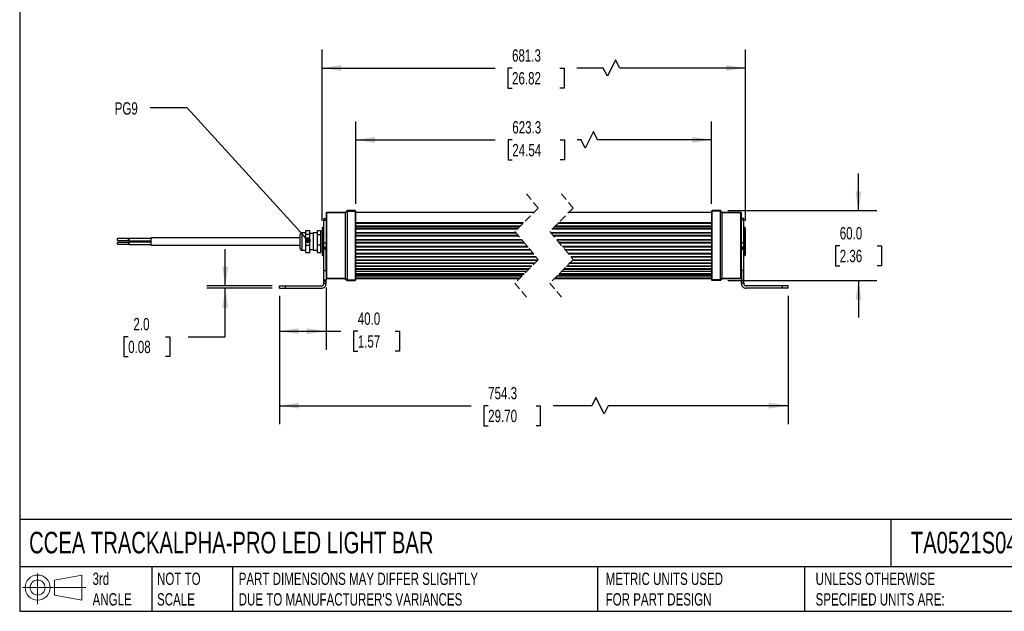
# Model space of a CAD drawing. Header units: millimetres. Extents: x 32 to 1365, y 32 to 1048.
# Tile 1 of 3: x 32 to 876, y 32 to 540. Entities that reach past the tile are written whole.
import ezdxf

# ---------------------------------------------------------------- set-up
doc = ezdxf.new("R2010")
doc.units = ezdxf.units.MM
doc.header["$LTSCALE"] = 5
doc.linetypes.add('SLD-Dashed', pattern=[1.905, 1.27, -0.635])
doc.linetypes.add('SLD-Solid', pattern=[0])
doc.layers.add('DIMENSIONS', color=140, linetype='SLD-Solid', lineweight=25)
doc.layers.add('TEXT', color=140, linetype='SLD-Solid', lineweight=25)
doc.layers.add('SLD-DEFPOINTS', color=7, linetype='Continuous')
doc.styles.add('SLDTEXTSTYLE0', font='TXT', dxfattribs={"width": 0.7})
doc.dimstyles.new('SLDDIMSTYLE0', dxfattribs={"dimtxt": 10.790039, "dimasz": 16.51, "dimexe": 0, "dimexo": 0.0625, "dimgap": 2.69751, "dimtad": 0, "dimtih": 1, "dimtoh": 1, "dimdec": 1, "dimrnd": 1e-09, "dimzin": 4, "dimdsep": 46, "dimtxsty": 'SLDTEXTSTYLE0', "dimsah": 1, "dimcen": 0.09, "dimadec": 0, "dimazin": 1, "dimtfac": 1, "dimtdec": 1, "dimtofl": 0, "dimtmove": 0, "dimatfit": 3, "dimfxl": 0, "dimfrac": 2, "dimtolj": 1, "dimtzin": 12, "dimarcsym": 0})
doc.dimstyles.new('SLDDIMSTYLE1', dxfattribs={"dimtxt": 10.790039, "dimasz": 16.51, "dimexe": 0, "dimexo": 0.0625, "dimgap": 2.69751, "dimtad": 0, "dimtih": 1, "dimtoh": 1, "dimdec": 1, "dimrnd": 1e-09, "dimzin": 12, "dimdsep": 46, "dimtxsty": 'SLDTEXTSTYLE0', "dimsah": 1, "dimcen": 0.09, "dimadec": 0, "dimazin": 3, "dimtfac": 1, "dimtdec": 1, "dimtofl": 0, "dimtmove": 0, "dimatfit": 3, "dimfxl": 0, "dimfrac": 2, "dimtolj": 1, "dimtzin": 12, "dimarcsym": 0})
doc.dimstyles.new('SLDDIMSTYLE2', dxfattribs={"dimtxt": 10.790039, "dimasz": 16.51, "dimexe": 0, "dimexo": 0.0625, "dimgap": 2.69751, "dimtad": 0, "dimtih": 1, "dimtoh": 1, "dimdec": 1, "dimrnd": 1e-09, "dimzin": 4, "dimdsep": 46, "dimtxsty": 'SLDTEXTSTYLE0', "dimsah": 1, "dimcen": 0.09, "dimadec": 0, "dimazin": 1, "dimtfac": 1, "dimtdec": 1, "dimtmove": 0, "dimatfit": 0, "dimfxl": 0, "dimfrac": 2, "dimtolj": 1, "dimtzin": 12, "dimarcsym": 0})
doc.dimstyles.new('SLDDIMSTYLE3', dxfattribs={"dimtxt": 0.18, "dimasz": 5.08, "dimexe": 0, "dimexo": 0.0625, "dimgap": 0, "dimtad": 0, "dimtih": 1, "dimtoh": 1, "dimdec": 0, "dimrnd": 1e-09, "dimzin": 0, "dimdsep": 46, "dimtxsty": 'Standard', "dimblk1": 'DOT', "dimblk2": 'DOT', "dimsah": 1, "dimcen": 0.09, "dimadec": 0, "dimazin": 0, "dimtfac": 5.08, "dimtdec": 0, "dimtofl": 0, "dimtmove": 0, "dimatfit": 3, "dimldrblk": 'DOT', "dimfxl": 0, "dimfrac": 2, "dimtolj": 1, "dimtzin": 0, "dimarcsym": 0})

# ---------------------------------------------------------------- blocks, each defined once
blk = doc.blocks.new('Block11')
at = {"color": 7, "linetype": 'SLD-Solid', "lineweight": 18}
for p, q in [((12.94, 26.55), (12.94, 0)), ((27.4, 20.84), (50.88, 25.16)), ((27.4, 7.98), (27.4, 20.84)), ((50.88, 25.16), (50.88, 3.66)), ((0, 14.41), (54.37, 14.41)), ((27.4, 7.98), (50.88, 3.66))]:
    blk.add_line(p, q, dxfattribs=at)
for radius in [10.75, 6.43]:
    blk.add_circle((12.94, 14.41), radius, dxfattribs=at)
blk = doc.blocks.new('Block12')
at = {"layer": 'SLD-DEFPOINTS'}
blk.add_blockref('Block11', (0, 0), dxfattribs=at)
blk = doc.blocks.new('_D')
at = {"layer": 'DIMENSIONS'}
for p, q in [((294.53, 309.8), (294.53, 256.39)), ((254.53, 302.74), (254.53, 256.39)), ((254.53, 272.27), (294.53, 272.27)), ((294.53, 272.27), (307.07, 272.27)), ((321.69, 272.27), (318.07, 272.27)), ((318.07, 272.27), (318.07, 255.12)), ((353.76, 272.27), (357.38, 272.27)), ((357.38, 272.27), (357.38, 255.12)), ((318.07, 255.12), (321.69, 255.12)), ((357.38, 255.12), (353.76, 255.12))]:
    blk.add_line(p, q, dxfattribs=at)
for points in [[(254.53, 272.27), (271.04, 269.73), (271.04, 274.81)], [(294.53, 272.27), (278.02, 274.81), (278.02, 269.73)]]:
    blk.add_solid(points, dxfattribs=at)
at = {"layer": 'DIMENSIONS', "char_height": 10.583, "attachment_point": 1, "style": 'SLDTEXTSTYLE0'}
for s, insert in [('40.0', (321.69, 288.33)), ('1.57', (321.69, 268.76))]:
    blk.add_mtext(s, dxfattribs=dict(at, insert=insert))
blk = doc.blocks.new('_D_1')
at = {"layer": 'DIMENSIONS'}
for p, q in [((254.53, 302.74), (254.53, 192.43)), ((690.73, 302.74), (690.73, 192.43)), ((525.86, 215.36), (522.33, 208.3)), ((532.91, 201.25), (525.86, 215.36)), ((254.53, 208.3), (418.94, 208.3)), ((433.56, 208.3), (429.94, 208.3)), ((429.94, 208.3), (429.94, 191.15)), ((474.6, 208.3), (478.22, 208.3)), ((478.22, 208.3), (478.22, 191.15)), ((522.33, 208.3), (489.22, 208.3)), ((536.44, 208.3), (532.91, 201.25)), ((690.73, 208.3), (536.44, 208.3)), ((429.94, 191.15), (433.56, 191.15)), ((478.22, 191.15), (474.6, 191.15))]:
    blk.add_line(p, q, dxfattribs=at)
for points in [[(254.53, 208.3), (271.04, 205.76), (271.04, 210.84)], [(690.73, 208.3), (674.22, 210.84), (674.22, 205.76)]]:
    blk.add_solid(points, dxfattribs=at)
at = {"layer": 'DIMENSIONS', "char_height": 10.583, "attachment_point": 1, "style": 'SLDTEXTSTYLE0'}
for s, insert in [('754.3', (433.56, 224.36)), ('29.70', (433.56, 204.8))]:
    blk.add_mtext(s, dxfattribs=dict(at, insert=insert))
blk = doc.blocks.new('_D_2')
at = {"layer": 'DIMENSIONS'}
for p, q in [((751.11, 375.79), (751.11, 407.54)), ((639.08, 375.79), (766.99, 375.79)), ((735.08, 345.62), (731.46, 345.62)), ((731.46, 345.62), (731.46, 328.47)), ((767.14, 345.62), (770.77, 345.62)), ((770.77, 345.62), (770.77, 328.47)), ((731.46, 328.47), (735.08, 328.47)), ((770.77, 328.47), (767.14, 328.47)), ((639.08, 315.79), (766.99, 315.79)), ((751.11, 315.79), (751.11, 284.04))]:
    blk.add_line(p, q, dxfattribs=at)
for points in [[(751.11, 375.79), (753.65, 392.3), (748.57, 392.3)], [(751.11, 315.79), (748.57, 299.28), (753.65, 299.28)]]:
    blk.add_solid(points, dxfattribs=at)
at = {"layer": 'DIMENSIONS', "char_height": 10.583, "attachment_point": 1, "style": 'SLDTEXTSTYLE0'}
for s, insert in [('60.0', (735.08, 361.68)), ('2.36', (735.08, 342.12))]:
    blk.add_mtext(s, dxfattribs=dict(at, insert=insert))
blk = doc.blocks.new('_D_3')
at = {"layer": 'DIMENSIONS'}
for p, q in [((320.03, 381.64), (320.03, 452.42)), ((625.23, 381.64), (625.23, 452.42)), ((523.77, 443.6), (516.72, 429.49)), ((527.3, 436.54), (523.77, 443.6)), ((320.03, 436.54), (439.63, 436.54)), ((454.25, 436.54), (450.62, 436.54)), ((450.62, 436.54), (450.62, 419.39)), ((495.29, 436.54), (498.91, 436.54)), ((498.91, 436.54), (498.91, 419.39)), ((513.19, 436.54), (509.9, 436.54)), ((516.72, 429.49), (513.19, 436.54)), ((625.23, 436.54), (527.3, 436.54)), ((450.62, 419.39), (454.25, 419.39)), ((498.91, 419.39), (495.29, 419.39))]:
    blk.add_line(p, q, dxfattribs=at)
for points in [[(320.03, 436.54), (336.54, 434), (336.54, 439.08)], [(625.23, 436.54), (608.72, 439.08), (608.72, 434)]]:
    blk.add_solid(points, dxfattribs=at)
at = {"layer": 'DIMENSIONS', "char_height": 10.583, "attachment_point": 1, "style": 'SLDTEXTSTYLE0'}
for s, insert in [('623.3', (454.25, 452.6)), ('24.54', (454.25, 433.04))]:
    blk.add_mtext(s, dxfattribs=dict(at, insert=insert))
blk = doc.blocks.new('_D_4')
at = {"layer": 'DIMENSIONS'}
for p, q in [((291.03, 367.14), (291.03, 514.1)), ((654.23, 367.14), (654.23, 514.1)), ((542.89, 505.28), (535.83, 491.17)), ((546.41, 498.23), (542.89, 505.28)), ((291.03, 498.23), (439.41, 498.23)), ((454.03, 498.23), (450.41, 498.23)), ((450.41, 498.23), (450.41, 481.08)), ((495.07, 498.23), (498.69, 498.23)), ((498.69, 498.23), (498.69, 481.08)), ((532.3, 498.23), (509.69, 498.23)), ((535.83, 491.17), (532.3, 498.23)), ((654.23, 498.23), (546.41, 498.23)), ((450.41, 481.08), (454.03, 481.08)), ((498.69, 481.08), (495.07, 481.08))]:
    blk.add_line(p, q, dxfattribs=at)
for points in [[(291.03, 498.23), (307.54, 495.69), (307.54, 500.77)], [(654.23, 498.23), (637.72, 500.77), (637.72, 495.69)]]:
    blk.add_solid(points, dxfattribs=at)
at = {"layer": 'DIMENSIONS', "char_height": 10.583, "attachment_point": 1, "style": 'SLDTEXTSTYLE0'}
for s, insert in [('681.3', (454.03, 514.29)), ('26.82', (454.03, 494.72))]:
    blk.add_mtext(s, dxfattribs=dict(at, insert=insert))
blk = doc.blocks.new('_D_5')
at = {"layer": 'DIMENSIONS'}
for p, q in [((208.07, 311.09), (208.07, 342.84)), ((248.18, 311.09), (192.2, 311.09)), ((248.18, 309.09), (192.2, 309.09)), ((208.07, 267.56), (208.07, 309.09)), ((124.81, 267.56), (121.19, 267.56)), ((121.19, 267.56), (121.19, 250.42)), ((156.87, 267.56), (160.5, 267.56)), ((160.5, 267.56), (160.5, 250.42)), ((176.32, 267.56), (208.07, 267.56)), ((121.19, 250.42), (124.81, 250.42)), ((160.5, 250.42), (156.87, 250.42))]:
    blk.add_line(p, q, dxfattribs=at)
for points in [[(208.07, 311.09), (210.61, 327.6), (205.53, 327.6)], [(208.07, 309.09), (205.53, 292.58), (210.61, 292.58)]]:
    blk.add_solid(points, dxfattribs=at)
at = {"layer": 'DIMENSIONS', "char_height": 10.583, "attachment_point": 1, "style": 'SLDTEXTSTYLE0'}
for s, insert in [('2.0', (129.3, 283.62)), ('0.08', (124.81, 264.06))]:
    blk.add_mtext(s, dxfattribs=dict(at, insert=insert))
blk = doc.blocks.new('_Dot')
at = {"color": 0, "linetype": 'ByBlock', "lineweight": -2}
blk.add_line((-0.5, 0), (-1, 0), dxfattribs=at)
at = {"color": 0, "linetype": 'ByBlock', "const_width": 0.5}
blk.add_lwpolyline([(-0.25, 0, 1), (0.25, 0, 1)], format="xyb", close=True, dxfattribs=at)

msp = doc.modelspace()

# ---------------------------------------------------------------- linework, layer by layer
at = {"color": 7, "linetype": 'SLD-Dashed', "lineweight": 18}
for p, q in [((466.5, 390.16), (476.5, 377.97)), ((496.5, 390.16), (506.5, 377.97)), ((476.5, 377.97), (456.5, 357.97)), ((506.5, 377.97), (486.5, 357.97)), ((456.5, 357.97), (476.5, 333.6)), ((486.5, 357.97), (506.5, 333.6)), ((476.5, 333.6), (456.5, 313.6)), ((506.5, 333.6), (486.5, 313.6)), ((456.5, 313.6), (466.5, 301.41)), ((486.5, 313.6), (496.5, 301.41))]:
    msp.add_line(p, q, dxfattribs=at)
for p, q in [((294.53, 373.79), (295.03, 374.29)), ((295.03, 374.14), (294.53, 373.79)), ((294.53, 373.79), (294.53, 367.06)), ((295.03, 374.29), (295.03, 374.14)), ((295.03, 374.29), (311.03, 374.29)), ((311.03, 374.14), (295.03, 374.14)), ((295.03, 374.14), (295.03, 317.79)), ((312.53, 375.79), (311.03, 374.29)), ((311.03, 374.14), (312.53, 375.21)), ((311.03, 374.14), (311.03, 374.29)), ((311.03, 374.14), (311.03, 317.79)), ((319.53, 375.79), (312.53, 375.79)), ((312.53, 375.79), (312.53, 375.21)), ((312.53, 375.21), (312.53, 316.44)), ((312.53, 375.21), (319.53, 375.21)), ((319.53, 375.79), (319.53, 375.21)), ((320.03, 375.29), (319.53, 375.79)), ((319.53, 375.21), (319.53, 316.44)), ((319.53, 375.21), (320.03, 374.85)), ((320.03, 374.85), (320.03, 375.29)), ((320.03, 316.89), (320.03, 374.85)), ((472.81, 374.29), (320.03, 374.29)), ((472.67, 374.14), (320.03, 374.14)), ((625.23, 374.14), (502.67, 374.14)), ((625.23, 374.29), (502.81, 374.29)), ((625.73, 375.79), (625.23, 375.29)), ((625.23, 375.29), (625.23, 374.85)), ((625.73, 375.21), (625.23, 374.85)), ((625.23, 374.85), (625.23, 316.89)), ((625.73, 375.21), (625.73, 375.79)), ((632.73, 375.79), (625.73, 375.79)), ((625.73, 316.44), (625.73, 375.21)), ((632.73, 375.21), (625.73, 375.21)), ((632.73, 375.21), (632.73, 375.79)), ((634.23, 374.29), (632.73, 375.79)), ((632.73, 316.44), (632.73, 375.21)), ((634.23, 374.14), (632.73, 375.21)), ((634.23, 374.29), (634.23, 374.14)), ((634.23, 374.29), (650.23, 374.29)), ((634.23, 317.79), (634.23, 374.14)), ((650.23, 374.14), (634.23, 374.14)), ((650.23, 374.14), (650.23, 374.29)), ((650.23, 374.29), (650.73, 373.79)), ((650.23, 317.79), (650.23, 374.14)), ((650.73, 373.79), (650.23, 374.14)), ((650.73, 367.06), (650.73, 373.79)), ((292.53, 369.09), (294.53, 369.09)), ((292.53, 367.65), (292.53, 369.09)), ((292.53, 367.65), (294.53, 367.65)), ((292.53, 348.06), (292.53, 367.65)), ((294.53, 364.69), (294.53, 345.69)), ((463.96, 365.43), (320.03, 365.43)), ((463.38, 364.85), (320.03, 364.85)), ((625.23, 364.85), (493.38, 364.85)), ((625.23, 365.43), (493.96, 365.43)), ((652.73, 369.09), (650.73, 369.09)), ((652.73, 367.65), (650.73, 367.65)), ((650.73, 364.69), (650.73, 367.06)), ((650.73, 345.69), (650.73, 364.69)), ((652.73, 367.65), (652.73, 369.09)), ((652.73, 348.06), (652.73, 367.65)), ((272.03, 354.79), (272.03, 350.25)), ((277.03, 356.79), (274.03, 356.79)), ((274.03, 350.6), (274.03, 356.79)), ((277.03, 358.64), (280.53, 358.64)), ((277.03, 355.4), (277.03, 358.64)), ((277.03, 346.05), (277.03, 355.4)), ((280.53, 355.4), (277.03, 355.4)), ((280.53, 355.4), (280.53, 358.64)), ((283.53, 356.29), (280.53, 356.29)), ((280.53, 346.05), (280.53, 355.4)), ((287.03, 356.79), (283.53, 356.79)), ((283.53, 356.79), (283.53, 350.6)), ((287.03, 358.64), (290.03, 358.64)), ((287.03, 355.4), (287.03, 358.64)), ((287.03, 355.4), (290.03, 355.4)), ((287.03, 346.05), (287.03, 355.4)), ((290.03, 355.4), (290.03, 358.64)), ((290.03, 346.05), (290.03, 355.4)), ((291.53, 361.29), (291.03, 360.79)), ((291.03, 360.79), (291.03, 349.29)), ((292.53, 361.29), (291.53, 361.29)), ((291.53, 361.29), (291.53, 349.29)), ((460.84, 362.31), (320.03, 362.31)), ((460.52, 361.99), (320.03, 361.99)), ((458.93, 360.4), (320.03, 360.4)), ((458.28, 359.76), (320.03, 359.76)), ((457.47, 356.79), (320.03, 356.79)), ((457.8, 356.39), (320.03, 356.39)), ((625.23, 356.79), (487.47, 356.79)), ((625.23, 356.39), (487.8, 356.39)), ((625.23, 359.76), (488.28, 359.76)), ((625.23, 360.4), (488.93, 360.4)), ((625.23, 361.99), (490.52, 361.99)), ((625.23, 362.31), (490.84, 362.31)), ((653.73, 361.29), (652.73, 361.29)), ((654.23, 360.79), (653.73, 361.29)), ((653.73, 337.29), (653.73, 361.29)), ((654.23, 337.79), (654.23, 360.79)), ((125.03, 351.73), (115.53, 351.73)), ((115.53, 350.49), (115.53, 351.73)), ((115.53, 350.13), (115.53, 350.49)), ((115.53, 350.13), (125.03, 350.13)), ((125.03, 348.55), (115.53, 348.55)), ((115.53, 347.49), (115.53, 348.55)), ((115.53, 346.95), (115.53, 347.49)), ((115.53, 346.95), (125.03, 346.95)), ((125.53, 351.78), (125.03, 351.78)), ((125.03, 350.08), (125.03, 351.78)), ((125.03, 350.08), (125.53, 350.08)), ((125.53, 348.6), (125.03, 348.6)), ((125.03, 346.9), (125.03, 348.6)), ((125.03, 346.9), (125.53, 346.9)), ((144.53, 351.97), (125.53, 351.97)), ((125.53, 351.08), (125.53, 351.97)), ((125.53, 349.88), (125.53, 351.08)), ((125.53, 349.88), (144.53, 349.88)), ((144.53, 348.79), (125.53, 348.79)), ((125.53, 347.9), (125.53, 348.79)), ((125.53, 346.7), (125.53, 347.9)), ((125.53, 346.7), (144.53, 346.7)), ((272.03, 352.49), (144.53, 352.49)), ((144.53, 346.09), (144.53, 352.49)), ((272.03, 350.25), (272.03, 343.79)), ((274.03, 341.79), (274.03, 350.6)), ((283.53, 350.6), (283.53, 341.79)), ((291.03, 349.29), (291.03, 337.79)), ((291.53, 349.29), (291.53, 337.29)), ((292.53, 348.06), (294.53, 348.06)), ((292.53, 344.52), (292.53, 348.06)), ((459.48, 354.34), (320.03, 354.34)), ((459.94, 353.78), (320.03, 353.78)), ((462.37, 350.82), (320.03, 350.82)), ((462.76, 350.34), (320.03, 350.34)), ((464.44, 348.3), (320.03, 348.3)), ((464.84, 347.82), (320.03, 347.82)), ((625.23, 354.34), (489.48, 354.34)), ((625.23, 353.78), (489.94, 353.78)), ((625.23, 350.82), (492.37, 350.82)), ((625.23, 350.34), (492.76, 350.34)), ((625.23, 348.3), (494.44, 348.3)), ((625.23, 347.82), (494.84, 347.82)), ((652.73, 348.06), (650.73, 348.06)), ((652.73, 344.52), (652.73, 348.06)), ((144.53, 346.09), (272.03, 346.09)), ((274.03, 341.79), (277.03, 341.79)), ((277.03, 339.93), (277.03, 346.05)), ((277.03, 346.05), (280.53, 346.05)), ((277.03, 339.93), (280.53, 339.93)), ((280.53, 339.93), (280.53, 346.05)), ((280.53, 342.29), (283.53, 342.29)), ((283.53, 341.79), (287.03, 341.79)), ((290.03, 346.05), (287.03, 346.05)), ((287.03, 339.93), (287.03, 346.05)), ((287.03, 339.93), (290.03, 339.93)), ((290.03, 339.93), (290.03, 346.05)), ((292.53, 344.52), (294.53, 344.52)), ((292.53, 344.52), (292.53, 343.57)), ((292.53, 343.57), (294.53, 343.57)), ((292.53, 343.57), (292.53, 342.62)), ((294.53, 342.62), (292.53, 342.62)), ((292.53, 324.38), (292.53, 342.62)), ((294.53, 344.52), (294.53, 345.69)), ((294.53, 343.57), (294.53, 344.52)), ((294.53, 342.62), (294.53, 343.57)), ((294.53, 324.38), (294.53, 342.62)), ((467.26, 344.86), (320.03, 344.86)), ((467.72, 344.3), (320.03, 344.3)), ((469.4, 342.25), (320.03, 342.25)), ((469.73, 341.85), (320.03, 341.85)), ((472.08, 338.99), (320.03, 338.99)), ((472.58, 338.37), (320.03, 338.37)), ((625.23, 344.86), (497.26, 344.86)), ((625.23, 344.3), (497.72, 344.3)), ((625.23, 342.25), (499.4, 342.25)), ((625.23, 341.85), (499.73, 341.85)), ((625.23, 338.99), (502.08, 338.99)), ((625.23, 338.37), (502.58, 338.37)), ((650.73, 344.52), (650.73, 345.69)), ((652.73, 344.52), (650.73, 344.52)), ((650.73, 343.57), (650.73, 344.52)), ((650.73, 342.62), (650.73, 343.57)), ((652.73, 343.57), (650.73, 343.57)), ((650.73, 342.62), (652.73, 342.62)), ((650.73, 324.38), (650.73, 342.62)), ((652.73, 344.52), (652.73, 343.57)), ((652.73, 343.57), (652.73, 342.62)), ((652.73, 324.38), (652.73, 342.62)), ((291.03, 337.79), (291.53, 337.29)), ((291.53, 337.29), (292.53, 337.29)), ((474.52, 336.01), (320.03, 336.01)), ((474.66, 335.84), (320.03, 335.84)), ((476.18, 333.28), (320.03, 333.28)), ((475.91, 333.01), (320.03, 333.01)), ((473.49, 330.59), (320.03, 330.59)), ((473.35, 330.45), (320.03, 330.45)), ((625.23, 330.45), (503.35, 330.45)), ((625.23, 330.59), (503.49, 330.59)), ((625.23, 336.01), (504.52, 336.01)), ((625.23, 335.84), (504.66, 335.84)), ((625.23, 333.01), (505.91, 333.01)), ((625.23, 333.28), (506.18, 333.28)), ((652.73, 337.29), (653.73, 337.29)), ((653.73, 337.29), (654.23, 337.79)), ((292.53, 324.38), (294.53, 324.38)), ((292.53, 316.15), (292.53, 324.38)), ((294.53, 324.38), (294.53, 316.15)), ((471.04, 328.14), (320.03, 328.14)), ((470.78, 327.88), (320.03, 327.88)), ((468.64, 325.74), (320.03, 325.74)), ((320.03, 325.64), (468.54, 325.64)), ((466.54, 323.64), (320.03, 323.64)), ((466.3, 323.4), (320.03, 323.4)), ((464.34, 321.44), (320.03, 321.44)), ((320.03, 321.38), (464.28, 321.38)), ((494.28, 321.38), (625.23, 321.38)), ((625.23, 321.44), (494.34, 321.44)), ((625.23, 323.4), (496.3, 323.4)), ((625.23, 323.64), (496.54, 323.64)), ((498.54, 325.64), (625.23, 325.64)), ((625.23, 325.74), (498.64, 325.74)), ((625.23, 327.88), (500.78, 327.88)), ((625.23, 328.14), (501.04, 328.14)), ((652.73, 324.38), (650.73, 324.38)), ((650.73, 324.38), (650.73, 316.15)), ((652.73, 316.15), (652.73, 324.38)), ((294.53, 316.15), (292.53, 316.15)), ((292.53, 315.26), (292.53, 316.15)), ((292.53, 315.26), (294.53, 315.26)), ((292.53, 313.38), (292.53, 315.26)), ((292.53, 313.38), (294.53, 313.38)), ((292.53, 313.38), (292.53, 313.09)), ((294.53, 318.24), (295.03, 317.79)), ((295.03, 317.29), (294.53, 317.79)), ((294.53, 315.26), (294.53, 316.15)), ((294.53, 313.38), (294.53, 315.26)), ((294.53, 313.09), (294.53, 313.38)), ((295.03, 317.79), (311.03, 317.79)), ((295.03, 317.79), (295.03, 317.29)), ((311.03, 317.29), (295.03, 317.29)), ((311.03, 317.79), (312.53, 316.44)), ((311.03, 317.29), (311.03, 317.79)), ((311.03, 317.29), (312.53, 315.79)), ((312.53, 316.44), (319.53, 316.44)), ((312.53, 316.44), (312.53, 315.79)), ((312.53, 315.79), (319.53, 315.79)), ((319.53, 316.44), (320.03, 316.89)), ((319.53, 316.44), (319.53, 315.79)), ((319.53, 315.79), (320.03, 316.29)), ((462.69, 319.78), (320.03, 319.78)), ((462.46, 319.56), (320.03, 319.56)), ((460.69, 317.79), (320.03, 317.79)), ((460.19, 317.29), (320.03, 317.29)), ((320.03, 316.29), (320.03, 316.89)), ((625.23, 317.29), (490.19, 317.29)), ((625.23, 317.79), (490.69, 317.79)), ((625.23, 319.56), (492.46, 319.56)), ((625.23, 319.78), (492.69, 319.78)), ((625.73, 316.44), (625.23, 316.89)), ((625.23, 316.89), (625.23, 316.29)), ((625.73, 315.79), (625.23, 316.29)), ((632.73, 316.44), (625.73, 316.44)), ((625.73, 315.79), (625.73, 316.44)), ((632.73, 315.79), (625.73, 315.79)), ((634.23, 317.79), (632.73, 316.44)), ((634.23, 317.29), (632.73, 315.79)), ((632.73, 315.79), (632.73, 316.44)), ((634.23, 317.79), (650.23, 317.79)), ((634.23, 317.79), (634.23, 317.29)), ((650.23, 317.29), (634.23, 317.29)), ((650.23, 317.79), (650.73, 318.24)), ((650.73, 317.79), (650.23, 317.29)), ((650.23, 317.29), (650.23, 317.79)), ((650.73, 316.15), (652.73, 316.15)), ((650.73, 315.26), (650.73, 316.15)), ((652.73, 315.26), (650.73, 315.26)), ((650.73, 313.38), (650.73, 315.26)), ((652.73, 313.38), (650.73, 313.38)), ((650.73, 313.09), (650.73, 313.38)), ((652.73, 315.26), (652.73, 316.15)), ((652.73, 313.38), (652.73, 315.26)), ((652.73, 313.38), (652.73, 313.09)), ((254.53, 309.09), (254.53, 311.09)), ((254.53, 311.09), (259.53, 311.09)), ((254.53, 309.09), (259.53, 309.09)), ((259.53, 311.09), (259.53, 309.09)), ((259.53, 311.09), (290.53, 311.09)), ((259.53, 309.09), (290.53, 309.09)), ((685.73, 311.09), (654.73, 311.09)), ((685.73, 309.09), (654.73, 309.09)), ((685.73, 311.09), (685.73, 309.09)), ((690.73, 311.09), (685.73, 311.09)), ((690.73, 309.09), (685.73, 309.09)), ((690.73, 309.09), (690.73, 311.09))]:
    msp.add_line(p, q)
for centre, radius, start, end in [((274.03, 354.79), 2, 89.99965, 180.00107), ((290.53, 357.04), 0.5, 0.00096, 179.99904), ((274.03, 343.79), 2, 179.99893, 270.00033), ((290.53, 341.54), 0.5, 180.00097, 359.99903), ((290.53, 313.09), 2, 269.99979, 0.00101), ((290.53, 313.09), 4, 269.99991, 0.00038), ((654.73, 313.09), 4, 179.99962, 270.00052), ((654.73, 313.09), 2, 179.99899, 270.00106)]:
    msp.add_arc(centre, radius, start, end)
msp.add_open_spline([(294.53, 367.06), (294.55, 366.68), (294.59, 365.89), (294.55, 365.1), (294.53, 364.69)], degree=3, knots=[0, 0, 0, 0, 0.482868, 1, 1, 1, 1])
at = {"layer": 'TEXT'}
for p, q in [((31.75, 1047.75), (31.75, 31.75)), ((1365.25, 110.63), (31.75, 110.63)), ((778.79, 110.63), (778.79, 69.85)), ((1365.25, 69.85), (31.75, 69.85)), ((145.22, 69.85), (145.22, 31.75)), ((214.19, 69.85), (214.19, 31.75)), ((527.42, 69.85), (527.42, 31.75)), ((704.99, 69.85), (704.99, 31.75)), ((31.75, 31.75), (1365.25, 31.75))]:
    msp.add_line(p, q, dxfattribs=at)

# ---------------------------------------------------------------- block references
at = {"layer": 'SLD-DEFPOINTS'}
msp.add_blockref('Block12', (34.19, 37.77), dxfattribs=at)

# ---------------------------------------------------------------- texts
at = {"layer": 'TEXT', "attachment_point": 1, "style": 'SLDTEXTSTYLE0'}
for s, insert, char_height in [('PG9', (113.22, 468.83), 10.583), ('CCEA TRACKALPHA-PRO LED LIGHT BAR', (39.83, 100.03), 18.5208), ('TA0521S04W03', (796.04, 100.03), 18.5208), ('3rd^JANGLE', (94.25, 64.98), 10.583), ('NOT TO^JSCALE', (149.53, 64.98), 10.5833), ("PART DIMENSIONS MAY DIFFER SLIGHTLY ^JDUE TO MANUFACTURER'S VARIANCES", (219.56, 64.98), 10.5833), ('METRIC UNITS USED ^JFOR PART DESIGN', (534.27, 64.98), 10.5833), ('UNLESS OTHERWISE ^JSPECIFIED UNITS ARE:', (714.35, 64.98), 10.5833)]:
    msp.add_mtext(s, dxfattribs=dict(at, insert=insert, char_height=char_height))

# ---------------------------------------------------------------- dimensions: what is measured, and where the dimension line sits
at = {"layer": 'DIMENSIONS'}
for base, p1, p2, text, picture, middle in [((654.23, 498.23), (291.03, 360.79), (654.23, 360.79), '681.3', '_D_4', (474.55, 498.23)), ((625.23, 436.54), (320.03, 375.29), (625.23, 375.29), '623.3', '_D_3', (474.77, 436.54)), ((690.73, 208.3), (254.53, 309.09), (690.73, 309.09), '754.3', '_D_1', (454.08, 208.3))]:
    dim = msp.add_linear_dim(base=base, p1=p1, p2=p2, text=text, dimstyle='SLDDIMSTYLE1', dxfattribs=at)
    dim.commit()
    dim.dimension.update_dxf_attribs({"geometry": picture, "text_midpoint": middle, "dimtype": 160})
for base, p1, p2, picture, middle in [((751.11, 375.79), (632.73, 315.79), (632.73, 375.79), '_D_2', (751.11, 345.62)), ((208.07, 311.09), (254.53, 309.09), (254.53, 311.09), '_D_5', (208.07, 267.56))]:
    dim = msp.add_linear_dim(base=base, p1=p1, p2=p2, angle=90, dimstyle='SLDDIMSTYLE2', dxfattribs=at)
    dim.commit()
    dim.dimension.update_dxf_attribs({"geometry": picture, "text_midpoint": middle, "dimtype": 160})
dim = msp.add_linear_dim(base=(254.53, 272.27), p1=(294.53, 316.15), p2=(254.53, 309.09), dimstyle='SLDDIMSTYLE0', dxfattribs=at)
dim.commit()
dim.dimension.update_dxf_attribs({"geometry": '_D', "text_midpoint": (337.72, 272.27), "dimtype": 160})

# ---------------------------------------------------------------- leaders
at = {"layer": 'TEXT'}
msp.add_leader([(278.93, 350.35), (175.4, 463.99), (143.65, 463.99)], dimstyle='SLDDIMSTYLE3', dxfattribs=at)

doc.saveas('drawing.dxf')
